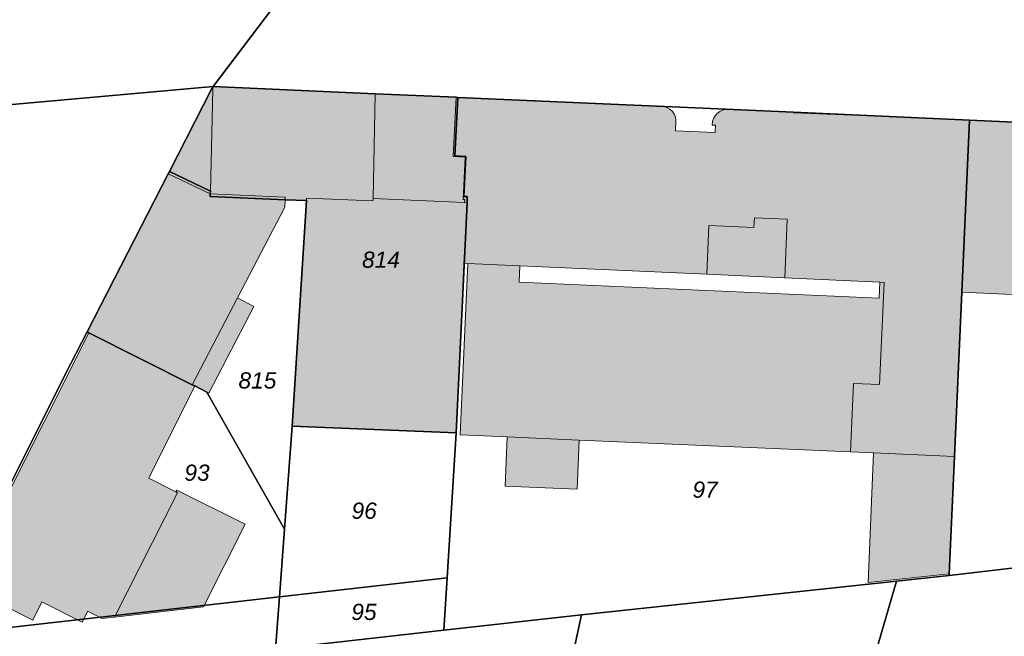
# Model space of a CAD drawing. Header units: metres. Extents: x 32338650 to 32340431, y 5701793 to 5703325.
# Tile 6 of 256: x 32338971 to 32339046, y 5702331 to 5702379. Entities that reach past the tile are written whole.
import ezdxf

# ---------------------------------------------------------------- set-up
doc = ezdxf.new("R2010")
doc.units = ezdxf.units.M
doc.header["$LTSCALE"] = 0.1
for name, color, linetype, lineweight, true_color in [('LPB-BE-Flurstück_Grenze', 7, 'Continuous', 70, 0x004c99), ('LPB-BE-Flurstück_Nummer', 7, 'Continuous', 70, 0x004c99), ('LPB-BE-Gebäude', 7, 'Continuous', 70, 0x004c99), ('LPB-BE-Straße', 7, 'Continuous', 70, 0x004c99)]:
    doc.layers.add(name, color=color, linetype=linetype, lineweight=lineweight, true_color=true_color)
doc.styles.add('Arial (italic)', font='ariali.ttf')

msp = doc.modelspace()

# ---------------------------------------------------------------- hatches: boundary and pattern name
at = {"layer": 'LPB-BE-Gebäude', "linetype": 'Continuous', "lineweight": 0, "true_color": 0xc7c8ca}
for points in [[(32339004.844, 5702368.248), (32339003.935, 5702368.296), (32339004.162, 5702372.87), (32338997.919, 5702373.147), (32338985.413, 5702373.701), (32338985.403, 5702373.471), (32338985.304, 5702373.495), (32338982.053, 5702367.153), (32338981.965, 5702366.976), (32338985.204, 5702365.422), (32338990.977, 5702365.155), (32338990.97, 5702364.965), (32338992.608, 5702364.898), (32338992.616, 5702365.098), (32338997.741, 5702364.877), (32338997.749, 5702365.067), (32339004.81, 5702364.747), (32339004.82, 5702364.977), (32339004.69, 5702364.992)], [(32339004.844, 5702368.248), (32339003.935, 5702368.296), (32339004.162, 5702372.87), (32338997.919, 5702373.147), (32338985.413, 5702373.701), (32338985.403, 5702373.471), (32338985.304, 5702373.495), (32338982.053, 5702367.153), (32338981.965, 5702366.976), (32338985.204, 5702365.422), (32338990.977, 5702365.155), (32338990.97, 5702364.965), (32338992.608, 5702364.898), (32338992.616, 5702365.098), (32338997.741, 5702364.877), (32338997.749, 5702365.067), (32339004.81, 5702364.747), (32339004.82, 5702364.977), (32339004.69, 5702364.992)], [(32338981.965, 5702366.976), (32338985.204, 5702365.422), (32338985.213, 5702365.632), (32338985.403, 5702373.471), (32338985.304, 5702373.495), (32338982.053, 5702367.153), (32338981.965, 5702366.976)], [(32338981.965, 5702366.976), (32338985.204, 5702365.422), (32338985.213, 5702365.632), (32338985.403, 5702373.471), (32338985.304, 5702373.495), (32338982.053, 5702367.153), (32338981.965, 5702366.976)], [(32339004.844, 5702368.248), (32339003.935, 5702368.296), (32339004.162, 5702372.87), (32338997.919, 5702373.147), (32338997.749, 5702365.067), (32339004.81, 5702364.747), (32339004.82, 5702364.977), (32339004.69, 5702364.992), (32339004.844, 5702368.248)], [(32339004.844, 5702368.248), (32339003.935, 5702368.296), (32339004.162, 5702372.87), (32338997.919, 5702373.147), (32338997.749, 5702365.067), (32339004.81, 5702364.747), (32339004.82, 5702364.977), (32339004.69, 5702364.992), (32339004.844, 5702368.248)], [(32339034.556, 5702345.52), (32339036.333, 5702345.437), (32339042.577, 5702345.171), (32339043.135, 5702357.838), (32339043.728, 5702371.105), (32339043.199, 5702371.127), (32339043.199, 5702371.147), (32339030.162, 5702371.682), (32339030.163, 5702371.712), (32339024.939, 5702371.947), (32339024.702, 5702371.88), (32339024.482, 5702371.771), (32339024.286, 5702371.623), (32339024.125, 5702371.445), (32339023.999, 5702371.241), (32339023.911, 5702371.018), (32339023.898, 5702370.718), (32339024.158, 5702370.708), (32339024.136, 5702370.158), (32339021.069, 5702370.294), (32339021.101, 5702371.084), (32339021.065, 5702371.329), (32339020.976, 5702371.559), (32339020.839, 5702371.765), (32339020.644, 5702371.949), (32339020.411, 5702372.081), (32339020.153, 5702372.154), (32339019.885, 5702372.164), (32339004.292, 5702372.865), (32339004.162, 5702372.87), (32339003.935, 5702368.296), (32339004.844, 5702368.248), (32339004.69, 5702364.992), (32339004.82, 5702364.977), (32339004.81, 5702364.747), (32339005, 5702364.739), (32339004.758, 5702360.035), (32339005.068, 5702360.043), (32339009.064, 5702359.858), (32339023.478, 5702359.216), (32339029.491, 5702358.939), (32339036.832, 5702358.608), (32339037.152, 5702358.595), (32339036.799, 5702350.703), (32339034.791, 5702350.795)], [(32339034.556, 5702345.52), (32339036.333, 5702345.437), (32339042.577, 5702345.171), (32339043.135, 5702357.838), (32339043.728, 5702371.105), (32339043.199, 5702371.127), (32339043.199, 5702371.147), (32339030.162, 5702371.682), (32339030.163, 5702371.712), (32339024.939, 5702371.947), (32339024.702, 5702371.88), (32339024.482, 5702371.771), (32339024.286, 5702371.623), (32339024.125, 5702371.445), (32339023.999, 5702371.241), (32339023.911, 5702371.018), (32339023.898, 5702370.718), (32339024.158, 5702370.708), (32339024.136, 5702370.158), (32339021.069, 5702370.294), (32339021.101, 5702371.084), (32339021.065, 5702371.329), (32339020.976, 5702371.559), (32339020.839, 5702371.765), (32339020.644, 5702371.949), (32339020.411, 5702372.081), (32339020.153, 5702372.154), (32339019.885, 5702372.164), (32339004.292, 5702372.865), (32339004.162, 5702372.87), (32339003.935, 5702368.296), (32339004.844, 5702368.248), (32339004.69, 5702364.992), (32339004.82, 5702364.977), (32339004.81, 5702364.747), (32339005, 5702364.739), (32339004.758, 5702360.035), (32339005.068, 5702360.043), (32339009.064, 5702359.858), (32339023.478, 5702359.216), (32339029.491, 5702358.939), (32339036.832, 5702358.608), (32339037.152, 5702358.595), (32339036.799, 5702350.703), (32339034.791, 5702350.795)], [(32339034.556, 5702345.52), (32339036.333, 5702345.437), (32339042.577, 5702345.171), (32339043.135, 5702357.838), (32339043.728, 5702371.105), (32339043.199, 5702371.127), (32339043.199, 5702371.147), (32339030.162, 5702371.682), (32339030.163, 5702371.712), (32339024.939, 5702371.947), (32339024.702, 5702371.88), (32339024.482, 5702371.771), (32339024.286, 5702371.623), (32339024.125, 5702371.445), (32339023.999, 5702371.241), (32339023.911, 5702371.018), (32339023.898, 5702370.718), (32339024.158, 5702370.708), (32339024.136, 5702370.158), (32339021.069, 5702370.294), (32339021.101, 5702371.084), (32339021.065, 5702371.329), (32339020.976, 5702371.559), (32339020.839, 5702371.765), (32339020.644, 5702371.949), (32339020.411, 5702372.081), (32339020.153, 5702372.154), (32339019.885, 5702372.164), (32339004.292, 5702372.865), (32339004.162, 5702372.87), (32339003.935, 5702368.296), (32339004.844, 5702368.248), (32339004.69, 5702364.992), (32339004.82, 5702364.977), (32339004.81, 5702364.747), (32339005, 5702364.739), (32339004.758, 5702360.035), (32339005.068, 5702360.043), (32339009.064, 5702359.858), (32339023.478, 5702359.216), (32339029.491, 5702358.939), (32339036.832, 5702358.608), (32339037.152, 5702358.595), (32339036.799, 5702350.703), (32339034.791, 5702350.795)], [(32339034.556, 5702345.52), (32339036.333, 5702345.437), (32339042.577, 5702345.171), (32339043.135, 5702357.838), (32339043.728, 5702371.105), (32339043.199, 5702371.127), (32339043.199, 5702371.147), (32339030.162, 5702371.682), (32339030.163, 5702371.712), (32339024.939, 5702371.947), (32339024.702, 5702371.88), (32339024.482, 5702371.771), (32339024.286, 5702371.623), (32339024.125, 5702371.445), (32339023.999, 5702371.241), (32339023.911, 5702371.018), (32339023.898, 5702370.718), (32339024.158, 5702370.708), (32339024.136, 5702370.158), (32339021.069, 5702370.294), (32339021.101, 5702371.084), (32339021.065, 5702371.329), (32339020.976, 5702371.559), (32339020.839, 5702371.765), (32339020.644, 5702371.949), (32339020.411, 5702372.081), (32339020.153, 5702372.154), (32339019.885, 5702372.164), (32339004.292, 5702372.865), (32339004.162, 5702372.87), (32339003.935, 5702368.296), (32339004.844, 5702368.248), (32339004.69, 5702364.992), (32339004.82, 5702364.977), (32339004.81, 5702364.747), (32339005, 5702364.739), (32339004.758, 5702360.035), (32339005.068, 5702360.043), (32339009.064, 5702359.858), (32339023.478, 5702359.216), (32339029.491, 5702358.939), (32339036.832, 5702358.608), (32339037.152, 5702358.595), (32339036.799, 5702350.703), (32339034.791, 5702350.795)], [(32339034.556, 5702345.52), (32339036.333, 5702345.437), (32339042.577, 5702345.171), (32339043.135, 5702357.838), (32339043.728, 5702371.105), (32339043.199, 5702371.127), (32339043.199, 5702371.147), (32339030.162, 5702371.682), (32339030.163, 5702371.712), (32339024.939, 5702371.947), (32339024.702, 5702371.88), (32339024.482, 5702371.771), (32339024.286, 5702371.623), (32339024.125, 5702371.445), (32339023.999, 5702371.241), (32339023.911, 5702371.018), (32339023.898, 5702370.718), (32339024.158, 5702370.708), (32339024.136, 5702370.158), (32339021.069, 5702370.294), (32339021.101, 5702371.084), (32339021.065, 5702371.329), (32339020.976, 5702371.559), (32339020.839, 5702371.765), (32339020.644, 5702371.949), (32339020.411, 5702372.081), (32339020.153, 5702372.154), (32339019.885, 5702372.164), (32339004.292, 5702372.865), (32339004.162, 5702372.87), (32339003.935, 5702368.296), (32339004.844, 5702368.248), (32339004.69, 5702364.992), (32339004.82, 5702364.977), (32339004.81, 5702364.747), (32339005, 5702364.739), (32339004.758, 5702360.035), (32339005.068, 5702360.043), (32339009.064, 5702359.858), (32339023.478, 5702359.216), (32339029.491, 5702358.939), (32339036.832, 5702358.608), (32339037.152, 5702358.595), (32339036.799, 5702350.703), (32339034.791, 5702350.795)], [(32339034.556, 5702345.52), (32339036.333, 5702345.437), (32339042.577, 5702345.171), (32339043.135, 5702357.838), (32339043.728, 5702371.105), (32339043.199, 5702371.127), (32339043.199, 5702371.147), (32339030.162, 5702371.682), (32339030.163, 5702371.712), (32339024.939, 5702371.947), (32339024.702, 5702371.88), (32339024.482, 5702371.771), (32339024.286, 5702371.623), (32339024.125, 5702371.445), (32339023.999, 5702371.241), (32339023.911, 5702371.018), (32339023.898, 5702370.718), (32339024.158, 5702370.708), (32339024.136, 5702370.158), (32339021.069, 5702370.294), (32339021.101, 5702371.084), (32339021.065, 5702371.329), (32339020.976, 5702371.559), (32339020.839, 5702371.765), (32339020.644, 5702371.949), (32339020.411, 5702372.081), (32339020.153, 5702372.154), (32339019.885, 5702372.164), (32339004.292, 5702372.865), (32339004.162, 5702372.87), (32339003.935, 5702368.296), (32339004.844, 5702368.248), (32339004.69, 5702364.992), (32339004.82, 5702364.977), (32339004.81, 5702364.747), (32339005, 5702364.739), (32339004.758, 5702360.035), (32339005.068, 5702360.043), (32339009.064, 5702359.858), (32339023.478, 5702359.216), (32339029.491, 5702358.939), (32339036.832, 5702358.608), (32339037.152, 5702358.595), (32339036.799, 5702350.703), (32339034.791, 5702350.795), (32339034.556, 5702345.52)], [(32339034.556, 5702345.52), (32339036.333, 5702345.437), (32339042.577, 5702345.171), (32339043.135, 5702357.838), (32339043.728, 5702371.105), (32339043.199, 5702371.127), (32339043.199, 5702371.147), (32339030.162, 5702371.682), (32339030.163, 5702371.712), (32339024.939, 5702371.947), (32339024.702, 5702371.88), (32339024.482, 5702371.771), (32339024.286, 5702371.623), (32339024.125, 5702371.445), (32339023.999, 5702371.241), (32339023.911, 5702371.018), (32339023.898, 5702370.718), (32339024.158, 5702370.708), (32339024.136, 5702370.158), (32339021.069, 5702370.294), (32339021.101, 5702371.084), (32339021.065, 5702371.329), (32339020.976, 5702371.559), (32339020.839, 5702371.765), (32339020.644, 5702371.949), (32339020.411, 5702372.081), (32339020.153, 5702372.154), (32339019.885, 5702372.164), (32339004.292, 5702372.865), (32339004.162, 5702372.87), (32339003.935, 5702368.296), (32339004.844, 5702368.248), (32339004.69, 5702364.992), (32339004.82, 5702364.977), (32339004.81, 5702364.747), (32339005, 5702364.739), (32339004.758, 5702360.035), (32339005.068, 5702360.043), (32339009.064, 5702359.858), (32339023.478, 5702359.216), (32339029.491, 5702358.939), (32339036.832, 5702358.608), (32339037.152, 5702358.595), (32339036.799, 5702350.703), (32339034.791, 5702350.795)], [(32339034.556, 5702345.52), (32339036.333, 5702345.437), (32339042.577, 5702345.171), (32339043.135, 5702357.838), (32339043.728, 5702371.105), (32339043.199, 5702371.127), (32339043.199, 5702371.147), (32339030.162, 5702371.682), (32339030.163, 5702371.712), (32339024.939, 5702371.947), (32339024.702, 5702371.88), (32339024.482, 5702371.771), (32339024.286, 5702371.623), (32339024.125, 5702371.445), (32339023.999, 5702371.241), (32339023.911, 5702371.018), (32339023.898, 5702370.718), (32339024.158, 5702370.708), (32339024.136, 5702370.158), (32339021.069, 5702370.294), (32339021.101, 5702371.084), (32339021.065, 5702371.329), (32339020.976, 5702371.559), (32339020.839, 5702371.765), (32339020.644, 5702371.949), (32339020.411, 5702372.081), (32339020.153, 5702372.154), (32339019.885, 5702372.164), (32339004.292, 5702372.865), (32339004.162, 5702372.87), (32339003.935, 5702368.296), (32339004.844, 5702368.248), (32339004.69, 5702364.992), (32339004.82, 5702364.977), (32339004.81, 5702364.747), (32339005, 5702364.739), (32339004.758, 5702360.035), (32339005.068, 5702360.043), (32339009.064, 5702359.858), (32339023.478, 5702359.216), (32339029.491, 5702358.939), (32339036.832, 5702358.608), (32339037.152, 5702358.595), (32339036.799, 5702350.703), (32339034.791, 5702350.795)], [(32339034.556, 5702345.52), (32339036.333, 5702345.437), (32339042.577, 5702345.171), (32339043.135, 5702357.838), (32339043.728, 5702371.105), (32339043.199, 5702371.127), (32339043.199, 5702371.147), (32339030.162, 5702371.682), (32339030.163, 5702371.712), (32339024.939, 5702371.947), (32339024.702, 5702371.88), (32339024.482, 5702371.771), (32339024.286, 5702371.623), (32339024.125, 5702371.445), (32339023.999, 5702371.241), (32339023.911, 5702371.018), (32339023.898, 5702370.718), (32339024.158, 5702370.708), (32339024.136, 5702370.158), (32339021.069, 5702370.294), (32339021.101, 5702371.084), (32339021.065, 5702371.329), (32339020.976, 5702371.559), (32339020.839, 5702371.765), (32339020.644, 5702371.949), (32339020.411, 5702372.081), (32339020.153, 5702372.154), (32339019.885, 5702372.164), (32339004.292, 5702372.865), (32339004.162, 5702372.87), (32339003.935, 5702368.296), (32339004.844, 5702368.248), (32339004.69, 5702364.992), (32339004.82, 5702364.977), (32339004.81, 5702364.747), (32339005, 5702364.739), (32339004.758, 5702360.035), (32339005.068, 5702360.043), (32339009.064, 5702359.858), (32339023.478, 5702359.216), (32339029.491, 5702358.939), (32339036.832, 5702358.608), (32339037.152, 5702358.595), (32339036.799, 5702350.703), (32339034.791, 5702350.795)], [(32339034.556, 5702345.52), (32339036.333, 5702345.437), (32339042.577, 5702345.171), (32339043.135, 5702357.838), (32339043.728, 5702371.105), (32339043.199, 5702371.127), (32339043.199, 5702371.147), (32339030.162, 5702371.682), (32339030.163, 5702371.712), (32339024.939, 5702371.947), (32339024.702, 5702371.88), (32339024.482, 5702371.771), (32339024.286, 5702371.623), (32339024.125, 5702371.445), (32339023.999, 5702371.241), (32339023.911, 5702371.018), (32339023.898, 5702370.718), (32339024.158, 5702370.708), (32339024.136, 5702370.158), (32339021.069, 5702370.294), (32339021.101, 5702371.084), (32339021.065, 5702371.329), (32339020.976, 5702371.559), (32339020.839, 5702371.765), (32339020.644, 5702371.949), (32339020.411, 5702372.081), (32339020.153, 5702372.154), (32339019.885, 5702372.164), (32339004.292, 5702372.865), (32339004.162, 5702372.87), (32339003.935, 5702368.296), (32339004.844, 5702368.248), (32339004.69, 5702364.992), (32339004.82, 5702364.977), (32339004.81, 5702364.747), (32339005, 5702364.739), (32339004.758, 5702360.035), (32339005.068, 5702360.043), (32339009.064, 5702359.858), (32339023.478, 5702359.216), (32339029.491, 5702358.939), (32339036.832, 5702358.608), (32339037.152, 5702358.595), (32339036.799, 5702350.703), (32339034.791, 5702350.795)], [(32339034.556, 5702345.52), (32339036.333, 5702345.437), (32339042.577, 5702345.171), (32339043.135, 5702357.838), (32339043.728, 5702371.105), (32339043.199, 5702371.127), (32339043.199, 5702371.147), (32339030.162, 5702371.682), (32339030.163, 5702371.712), (32339024.939, 5702371.947), (32339024.702, 5702371.88), (32339024.482, 5702371.771), (32339024.286, 5702371.623), (32339024.125, 5702371.445), (32339023.999, 5702371.241), (32339023.911, 5702371.018), (32339023.898, 5702370.718), (32339024.158, 5702370.708), (32339024.136, 5702370.158), (32339021.069, 5702370.294), (32339021.101, 5702371.084), (32339021.065, 5702371.329), (32339020.976, 5702371.559), (32339020.839, 5702371.765), (32339020.644, 5702371.949), (32339020.411, 5702372.081), (32339020.153, 5702372.154), (32339019.885, 5702372.164), (32339004.292, 5702372.865), (32339004.162, 5702372.87), (32339003.935, 5702368.296), (32339004.844, 5702368.248), (32339004.69, 5702364.992), (32339004.82, 5702364.977), (32339004.81, 5702364.747), (32339005, 5702364.739), (32339004.758, 5702360.035), (32339005.068, 5702360.043), (32339009.064, 5702359.858), (32339023.478, 5702359.216), (32339029.491, 5702358.939), (32339036.832, 5702358.608), (32339037.152, 5702358.595), (32339036.799, 5702350.703), (32339034.791, 5702350.795)], [(32339034.556, 5702345.52), (32339036.333, 5702345.437), (32339042.577, 5702345.171), (32339043.135, 5702357.838), (32339043.728, 5702371.105), (32339043.199, 5702371.127), (32339043.199, 5702371.147), (32339030.162, 5702371.682), (32339030.163, 5702371.712), (32339024.939, 5702371.947), (32339024.702, 5702371.88), (32339024.482, 5702371.771), (32339024.286, 5702371.623), (32339024.125, 5702371.445), (32339023.999, 5702371.241), (32339023.911, 5702371.018), (32339023.898, 5702370.718), (32339024.158, 5702370.708), (32339024.136, 5702370.158), (32339021.069, 5702370.294), (32339021.101, 5702371.084), (32339021.065, 5702371.329), (32339020.976, 5702371.559), (32339020.839, 5702371.765), (32339020.644, 5702371.949), (32339020.411, 5702372.081), (32339020.153, 5702372.154), (32339019.885, 5702372.164), (32339004.292, 5702372.865), (32339004.162, 5702372.87), (32339003.935, 5702368.296), (32339004.844, 5702368.248), (32339004.69, 5702364.992), (32339004.82, 5702364.977), (32339004.81, 5702364.747), (32339005, 5702364.739), (32339004.758, 5702360.035), (32339005.068, 5702360.043), (32339009.064, 5702359.858), (32339023.478, 5702359.216), (32339029.491, 5702358.939), (32339036.832, 5702358.608), (32339037.152, 5702358.595), (32339036.799, 5702350.703), (32339034.791, 5702350.795), (32339034.556, 5702345.52)], [(32338984.939, 5702350.131), (32338985.086, 5702350.054), (32338988.561, 5702356.737), (32338987.297, 5702357.39), (32338990.947, 5702364.406), (32338990.97, 5702364.965), (32338990.977, 5702365.155), (32338985.204, 5702365.422), (32338981.965, 5702366.976), (32338975.702, 5702354.774), (32338975.849, 5702354.697), (32338983.811, 5702350.697), (32338984.017, 5702350.599), (32338984.939, 5702350.131)], [(32338984.939, 5702350.131), (32338985.086, 5702350.054), (32338988.561, 5702356.737), (32338987.297, 5702357.39), (32338990.947, 5702364.406), (32338990.97, 5702364.965), (32338990.977, 5702365.155), (32338985.204, 5702365.422), (32338981.965, 5702366.976), (32338975.702, 5702354.774), (32338975.849, 5702354.697), (32338983.811, 5702350.697), (32338984.017, 5702350.599), (32338984.939, 5702350.131)], [(32338991.516, 5702347.508), (32339004.154, 5702346.979), (32339004.758, 5702360.035), (32339005, 5702364.739), (32339004.81, 5702364.747), (32338997.749, 5702365.067), (32338997.741, 5702364.877), (32338992.616, 5702365.098), (32338992.608, 5702364.898)], [(32338991.516, 5702347.508), (32339004.154, 5702346.979), (32339004.758, 5702360.035), (32339005, 5702364.739), (32339004.81, 5702364.747), (32338997.749, 5702365.067), (32338997.741, 5702364.877), (32338992.616, 5702365.098), (32338992.608, 5702364.898)], [(32339029.491, 5702358.939), (32339029.686, 5702363.465), (32339027.149, 5702363.579), (32339027.118, 5702362.82), (32339023.641, 5702362.973), (32339023.478, 5702359.216), (32339029.491, 5702358.939)], [(32339029.491, 5702358.939), (32339029.686, 5702363.465), (32339027.149, 5702363.579), (32339027.118, 5702362.82), (32339023.641, 5702362.973), (32339023.478, 5702359.216), (32339029.491, 5702358.939)], [(32339009.012, 5702358.599), (32339009.064, 5702359.858), (32339005.068, 5702360.043), (32339004.468, 5702346.826), (32339008.104, 5702346.667), (32339007.939, 5702342.881), (32339013.483, 5702342.643), (32339013.648, 5702346.429), (32339034.556, 5702345.52), (32339034.791, 5702350.795), (32339036.799, 5702350.703), (32339037.152, 5702358.595), (32339036.832, 5702358.608), (32339036.781, 5702357.369)], [(32339009.012, 5702358.599), (32339009.064, 5702359.858), (32339005.068, 5702360.043), (32339004.468, 5702346.826), (32339008.104, 5702346.667), (32339007.939, 5702342.881), (32339013.483, 5702342.643), (32339013.648, 5702346.429), (32339034.556, 5702345.52), (32339034.791, 5702350.795), (32339036.799, 5702350.703), (32339037.152, 5702358.595), (32339036.832, 5702358.608), (32339036.781, 5702357.369)], [(32338987.297, 5702357.39), (32338983.811, 5702350.697), (32338984.017, 5702350.599), (32338984.939, 5702350.131), (32338985.086, 5702350.054), (32338988.561, 5702356.737), (32338987.297, 5702357.39)], [(32338987.297, 5702357.39), (32338983.811, 5702350.697), (32338984.017, 5702350.599), (32338984.939, 5702350.131), (32338985.086, 5702350.054), (32338988.561, 5702356.737), (32338987.297, 5702357.39)], [(32338966.529, 5702331.611), (32338966.882, 5702331.57), (32338967.235, 5702331.606), (32338967.573, 5702331.716), (32338967.879, 5702331.895), (32338968.14, 5702332.136), (32338968.344, 5702332.427), (32338969.03, 5702333.8), (32338971.511, 5702332.547), (32338972.208, 5702333.94), (32338975.327, 5702332.39), (32338975.771, 5702333.223), (32338976.84, 5702332.669), (32338977.814, 5702332.769), (32338982.68, 5702342.367), (32338982.553, 5702342.442), (32338980.455, 5702343.499), (32338984.017, 5702350.599), (32338983.811, 5702350.697), (32338975.849, 5702354.697), (32338965.372, 5702333.91), (32338965.251, 5702333.508), (32338965.234, 5702333.089), (32338965.323, 5702332.679), (32338965.511, 5702332.305), (32338965.788, 5702331.989), (32338966.134, 5702331.753), (32338966.529, 5702331.611)], [(32338966.529, 5702331.611), (32338966.882, 5702331.57), (32338967.235, 5702331.606), (32338967.573, 5702331.716), (32338967.879, 5702331.895), (32338968.14, 5702332.136), (32338968.344, 5702332.427), (32338969.03, 5702333.8), (32338971.511, 5702332.547), (32338972.208, 5702333.94), (32338975.327, 5702332.39), (32338975.771, 5702333.223), (32338976.84, 5702332.669), (32338977.814, 5702332.769), (32338982.68, 5702342.367), (32338982.553, 5702342.442), (32338980.455, 5702343.499), (32338984.017, 5702350.599), (32338983.811, 5702350.697), (32338975.849, 5702354.697), (32338965.372, 5702333.91), (32338965.251, 5702333.508), (32338965.234, 5702333.089), (32338965.323, 5702332.679), (32338965.511, 5702332.305), (32338965.788, 5702331.989), (32338966.134, 5702331.753), (32338966.529, 5702331.611)], [(32338966.529, 5702331.611), (32338966.882, 5702331.57), (32338967.235, 5702331.606), (32338967.573, 5702331.716), (32338967.879, 5702331.895), (32338968.14, 5702332.136), (32338968.344, 5702332.427), (32338969.03, 5702333.8), (32338971.511, 5702332.547), (32338972.208, 5702333.94), (32338975.327, 5702332.39), (32338975.771, 5702333.223), (32338976.84, 5702332.669), (32338977.814, 5702332.769), (32338982.68, 5702342.367), (32338982.553, 5702342.442), (32338980.455, 5702343.499), (32338984.017, 5702350.599), (32338983.811, 5702350.697), (32338975.849, 5702354.697), (32338965.372, 5702333.91), (32338965.251, 5702333.508), (32338965.234, 5702333.089), (32338965.323, 5702332.679), (32338965.511, 5702332.305), (32338965.788, 5702331.989), (32338966.134, 5702331.753), (32338966.529, 5702331.611)], [(32338966.529, 5702331.611), (32338966.882, 5702331.57), (32338967.235, 5702331.606), (32338967.573, 5702331.716), (32338967.879, 5702331.895), (32338968.14, 5702332.136), (32338968.344, 5702332.427), (32338969.03, 5702333.8), (32338971.511, 5702332.547), (32338972.208, 5702333.94), (32338975.327, 5702332.39), (32338975.771, 5702333.223), (32338976.84, 5702332.669), (32338977.814, 5702332.769), (32338982.68, 5702342.367), (32338982.553, 5702342.442), (32338980.455, 5702343.499), (32338984.017, 5702350.599), (32338983.811, 5702350.697), (32338975.849, 5702354.697), (32338965.372, 5702333.91), (32338965.251, 5702333.508), (32338965.234, 5702333.089), (32338965.323, 5702332.679), (32338965.511, 5702332.305), (32338965.788, 5702331.989), (32338966.134, 5702331.753), (32338966.529, 5702331.611)], [(32339007.939, 5702342.881), (32339013.483, 5702342.643), (32339013.648, 5702346.429), (32339008.104, 5702346.667), (32339007.939, 5702342.881)], [(32339007.939, 5702342.881), (32339013.483, 5702342.643), (32339013.648, 5702346.429), (32339008.104, 5702346.667), (32339007.939, 5702342.881)], [(32338982.553, 5702342.442), (32338982.68, 5702342.367), (32338977.814, 5702332.769), (32338984.671, 5702333.558), (32338987.884, 5702339.931), (32338982.618, 5702342.57), (32338982.553, 5702342.442)], [(32338982.553, 5702342.442), (32338982.68, 5702342.367), (32338977.814, 5702332.769), (32338984.671, 5702333.558), (32338987.884, 5702339.931), (32338982.618, 5702342.57), (32338982.553, 5702342.442)]]:
    msp.add_hatch(color=9, dxfattribs=at).paths.add_polyline_path(points)

# ---------------------------------------------------------------- linework, layer by layer
at = {"layer": 'LPB-BE-Flurstück_Grenze', "color": 253, "linetype": 'Continuous', "lineweight": 25, "true_color": 0xadadad, "transparency": 33554687, "flags": 128}
for points in [[(32338866.182, 5702379.006), (32338881.617, 5702378.321), (32338895.411, 5702372.677), (32338917.9, 5702371.68), (32338917.891, 5702371.441), (32338917.843, 5702369.551), (32338945.488, 5702368.435), (32338954.777, 5702371.406), (32338959.268, 5702371.362), (32338985.413, 5702373.701), (32338995.758, 5702387.357)], [(32338866.182, 5702379.006), (32338881.617, 5702378.321), (32338895.411, 5702372.677), (32338917.9, 5702371.68), (32338917.891, 5702371.441), (32338917.843, 5702369.551), (32338945.488, 5702368.435), (32338954.777, 5702371.406), (32338959.268, 5702371.362), (32338985.413, 5702373.701), (32338995.758, 5702387.357)], [(32339066.932, 5702384.013), (32338995.758, 5702387.357), (32338985.413, 5702373.701), (32338997.919, 5702373.147), (32339004.162, 5702372.87), (32339004.292, 5702372.865), (32339024.939, 5702371.947), (32339030.163, 5702371.712), (32339043.199, 5702371.127), (32339043.728, 5702371.105), (32339056.414, 5702370.544)], [(32339066.932, 5702384.013), (32338995.758, 5702387.357), (32338985.413, 5702373.701), (32338997.919, 5702373.147), (32339004.162, 5702372.87), (32339004.292, 5702372.865), (32339024.939, 5702371.947), (32339030.163, 5702371.712), (32339043.199, 5702371.127), (32339043.728, 5702371.105), (32339056.414, 5702370.544)], [(32338958.438, 5702320.233), (32338958.559, 5702320.489), (32338960.57, 5702324.63), (32338961.76, 5702327.073), (32338963.885, 5702331.309), (32338974.451, 5702352.333), (32338975.702, 5702354.774), (32338981.965, 5702366.976), (32338982.053, 5702367.153), (32338985.304, 5702373.495), (32338985.413, 5702373.701), (32338959.268, 5702371.362), (32338961.77, 5702367.446), (32338950.944, 5702345.962), (32338949.212, 5702341.78), (32338947.769, 5702336.335), (32338946.939, 5702328.282), (32338946.001, 5702326.379), (32338935.835, 5702305.765), (32338933.468, 5702300.958), (32338925.55, 5702284.895)], [(32338958.438, 5702320.233), (32338958.559, 5702320.489), (32338960.57, 5702324.63), (32338961.76, 5702327.073), (32338963.885, 5702331.309), (32338974.451, 5702352.333), (32338975.702, 5702354.774), (32338981.965, 5702366.976), (32338982.053, 5702367.153), (32338985.304, 5702373.495), (32338985.413, 5702373.701), (32338959.268, 5702371.362), (32338961.77, 5702367.446), (32338950.944, 5702345.962), (32338949.212, 5702341.78), (32338947.769, 5702336.335), (32338946.939, 5702328.282), (32338946.001, 5702326.379), (32338935.835, 5702305.765), (32338933.468, 5702300.958), (32338925.55, 5702284.895)], [(32338991.516, 5702347.508), (32339004.154, 5702346.979), (32339005, 5702364.739), (32339005.02, 5702365.209), (32339004.76, 5702365.219), (32339004.906, 5702368.306), (32339004.067, 5702368.35), (32339004.292, 5702372.865), (32339004.162, 5702372.87), (32338997.919, 5702373.147), (32338985.413, 5702373.701), (32338985.304, 5702373.495), (32338982.053, 5702367.153), (32338985.213, 5702365.632), (32338985.204, 5702365.422), (32338985.205, 5702365.212), (32338990.97, 5702364.965), (32338992.608, 5702364.898), (32338991.516, 5702347.508)], [(32338991.516, 5702347.508), (32339004.154, 5702346.979), (32339005, 5702364.739), (32339005.02, 5702365.209), (32339004.76, 5702365.219), (32339004.906, 5702368.306), (32339004.067, 5702368.35), (32339004.292, 5702372.865), (32339004.162, 5702372.87), (32338997.919, 5702373.147), (32338985.413, 5702373.701), (32338985.304, 5702373.495), (32338982.053, 5702367.153), (32338985.213, 5702365.632), (32338985.204, 5702365.422), (32338985.205, 5702365.212), (32338990.97, 5702364.965), (32338992.608, 5702364.898), (32338991.516, 5702347.508)], [(32339005.02, 5702365.209), (32339005, 5702364.739), (32339004.154, 5702346.979), (32339003.456, 5702335.789), (32339003.211, 5702331.755), (32339013.817, 5702332.951), (32339038.11, 5702335.546), (32339042.171, 5702335.98), (32339042.176, 5702336.11), (32339042.577, 5702345.171), (32339043.135, 5702357.838), (32339043.728, 5702371.105), (32339043.199, 5702371.127), (32339030.163, 5702371.712), (32339024.939, 5702371.947), (32339004.292, 5702372.865), (32339004.067, 5702368.35), (32339004.906, 5702368.306), (32339004.76, 5702365.219), (32339005.02, 5702365.209)], [(32339005.02, 5702365.209), (32339005, 5702364.739), (32339004.154, 5702346.979), (32339003.456, 5702335.789), (32339003.211, 5702331.755), (32339013.817, 5702332.951), (32339038.11, 5702335.546), (32339042.171, 5702335.98), (32339042.176, 5702336.11), (32339042.577, 5702345.171), (32339043.135, 5702357.838), (32339043.728, 5702371.105), (32339043.199, 5702371.127), (32339030.163, 5702371.712), (32339024.939, 5702371.947), (32339004.292, 5702372.865), (32339004.067, 5702368.35), (32339004.906, 5702368.306), (32339004.76, 5702365.219), (32339005.02, 5702365.209)], [(32339042.171, 5702335.98), (32339055.333, 5702337.521), (32339055.583, 5702343.886), (32339056.04, 5702355.787), (32339055.841, 5702355.795), (32339055.9, 5702357.254), (32339056.414, 5702370.544), (32339043.728, 5702371.105), (32339043.135, 5702357.838), (32339042.577, 5702345.171), (32339042.176, 5702336.11), (32339042.171, 5702335.98)], [(32339042.171, 5702335.98), (32339055.333, 5702337.521), (32339055.583, 5702343.886), (32339056.04, 5702355.787), (32339055.841, 5702355.795), (32339055.9, 5702357.254), (32339056.414, 5702370.544), (32339043.728, 5702371.105), (32339043.135, 5702357.838), (32339042.577, 5702345.171), (32339042.176, 5702336.11), (32339042.171, 5702335.98)], [(32338985.213, 5702365.632), (32338982.053, 5702367.153), (32338981.965, 5702366.976), (32338975.702, 5702354.774), (32338975.849, 5702354.697), (32338983.811, 5702350.697), (32338984.017, 5702350.599), (32338984.939, 5702350.131), (32338990.921, 5702339.556), (32338991.516, 5702347.508), (32338992.608, 5702364.898), (32338990.97, 5702364.965), (32338985.205, 5702365.212), (32338985.204, 5702365.422), (32338985.213, 5702365.632)], [(32338985.213, 5702365.632), (32338982.053, 5702367.153), (32338981.965, 5702366.976), (32338975.702, 5702354.774), (32338975.849, 5702354.697), (32338983.811, 5702350.697), (32338984.017, 5702350.599), (32338984.939, 5702350.131), (32338990.921, 5702339.556), (32338991.516, 5702347.508), (32338992.608, 5702364.898), (32338990.97, 5702364.965), (32338985.205, 5702365.212), (32338985.204, 5702365.422), (32338985.213, 5702365.632)], [(32338963.885, 5702331.309), (32338966.529, 5702331.611), (32338990.527, 5702334.338), (32338990.921, 5702339.556), (32338984.939, 5702350.131), (32338984.017, 5702350.599), (32338983.811, 5702350.697), (32338975.849, 5702354.697), (32338975.702, 5702354.774), (32338974.451, 5702352.333), (32338963.885, 5702331.309)], [(32338963.885, 5702331.309), (32338966.529, 5702331.611), (32338990.527, 5702334.338), (32338990.921, 5702339.556), (32338984.939, 5702350.131), (32338984.017, 5702350.599), (32338983.811, 5702350.697), (32338975.849, 5702354.697), (32338975.702, 5702354.774), (32338974.451, 5702352.333), (32338963.885, 5702331.309)], [(32338990.527, 5702334.338), (32339003.456, 5702335.789), (32339004.154, 5702346.979), (32338991.516, 5702347.508), (32338990.921, 5702339.556), (32338990.527, 5702334.338)], [(32338990.527, 5702334.338), (32339003.456, 5702335.789), (32339004.154, 5702346.979), (32338991.516, 5702347.508), (32338990.921, 5702339.556), (32338990.527, 5702334.338)], [(32339014.495, 5702254.319), (32339042.56, 5702250.815), (32339046.585, 5702265.792), (32339060.821, 5702261.544), (32339066.437, 5702283.611), (32339070.587, 5702299.934), (32339076.025, 5702323.27), (32339076.049, 5702323.37), (32339076.83, 5702327.06), (32339078.419, 5702334.581), (32339079.513, 5702340.051), (32339070.167, 5702339.074), (32339055.333, 5702337.521), (32339042.171, 5702335.98), (32339038.11, 5702335.546), (32339027.235, 5702298.172), (32339025.22, 5702291.219), (32339014.495, 5702254.319)], [(32339014.495, 5702254.319), (32339042.56, 5702250.815), (32339046.585, 5702265.792), (32339060.821, 5702261.544), (32339066.437, 5702283.611), (32339070.587, 5702299.934), (32339076.025, 5702323.27), (32339076.049, 5702323.37), (32339076.83, 5702327.06), (32339078.419, 5702334.581), (32339079.513, 5702340.051), (32339070.167, 5702339.074), (32339055.333, 5702337.521), (32339042.171, 5702335.98), (32339038.11, 5702335.546), (32339027.235, 5702298.172), (32339025.22, 5702291.219), (32339014.495, 5702254.319)], [(32338990.232, 5702330.287), (32338992.946, 5702330.596), (32339003.211, 5702331.755), (32339003.456, 5702335.789), (32338990.527, 5702334.338), (32338990.232, 5702330.287)], [(32338990.232, 5702330.287), (32338992.946, 5702330.596), (32339003.211, 5702331.755), (32339003.456, 5702335.789), (32338990.527, 5702334.338), (32338990.232, 5702330.287)], [(32339006.401, 5702298.667), (32339027.235, 5702298.172), (32339038.11, 5702335.546), (32339013.817, 5702332.951), (32339006.401, 5702298.667)], [(32339006.401, 5702298.667), (32339027.235, 5702298.172), (32339038.11, 5702335.546), (32339013.817, 5702332.951), (32339006.401, 5702298.667)], [(32338961.76, 5702327.073), (32338990.232, 5702330.287), (32338990.527, 5702334.338), (32338966.529, 5702331.611), (32338963.885, 5702331.309), (32338961.76, 5702327.073)], [(32338961.76, 5702327.073), (32338990.232, 5702330.287), (32338990.527, 5702334.338), (32338966.529, 5702331.611), (32338963.885, 5702331.309), (32338961.76, 5702327.073)], [(32338985.808, 5702301.875), (32338991.396, 5702300.274), (32338997.096, 5702299.189), (32339002.972, 5702298.748), (32339006.401, 5702298.667), (32339013.817, 5702332.951), (32339003.211, 5702331.755), (32338992.946, 5702330.596), (32338989.557, 5702316.964), (32338985.808, 5702301.875)], [(32338985.808, 5702301.875), (32338991.396, 5702300.274), (32338997.096, 5702299.189), (32339002.972, 5702298.748), (32339006.401, 5702298.667), (32339013.817, 5702332.951), (32339003.211, 5702331.755), (32338992.946, 5702330.596), (32338989.557, 5702316.964), (32338985.808, 5702301.875)]]:
    msp.add_lwpolyline(points, dxfattribs=at)
at = {"layer": 'LPB-BE-Gebäude', "color": 7, "linetype": 'Continuous', "lineweight": 9, "flags": 128}
for points in [[(32339004.844, 5702368.248), (32339003.935, 5702368.296), (32339004.162, 5702372.87), (32338997.919, 5702373.147), (32338985.413, 5702373.701), (32338985.403, 5702373.471), (32338985.304, 5702373.495), (32338982.053, 5702367.153), (32338981.965, 5702366.976), (32338985.204, 5702365.422), (32338990.977, 5702365.155), (32338990.97, 5702364.965), (32338992.608, 5702364.898), (32338992.616, 5702365.098), (32338997.741, 5702364.877), (32338997.749, 5702365.067), (32339004.81, 5702364.747), (32339004.82, 5702364.977), (32339004.69, 5702364.992), (32339004.844, 5702368.248)], [(32339004.844, 5702368.248), (32339003.935, 5702368.296), (32339004.162, 5702372.87), (32338997.919, 5702373.147), (32338985.413, 5702373.701), (32338985.403, 5702373.471), (32338985.304, 5702373.495), (32338982.053, 5702367.153), (32338981.965, 5702366.976), (32338985.204, 5702365.422), (32338990.977, 5702365.155), (32338990.97, 5702364.965), (32338992.608, 5702364.898), (32338992.616, 5702365.098), (32338997.741, 5702364.877), (32338997.749, 5702365.067), (32339004.81, 5702364.747), (32339004.82, 5702364.977), (32339004.69, 5702364.992), (32339004.844, 5702368.248)], [(32338981.965, 5702366.976), (32338985.204, 5702365.422), (32338985.213, 5702365.632), (32338985.403, 5702373.471), (32338985.304, 5702373.495), (32338982.053, 5702367.153), (32338981.965, 5702366.976)], [(32338981.965, 5702366.976), (32338985.204, 5702365.422), (32338985.213, 5702365.632), (32338985.403, 5702373.471), (32338985.304, 5702373.495), (32338982.053, 5702367.153), (32338981.965, 5702366.976)], [(32339004.844, 5702368.248), (32339003.935, 5702368.296), (32339004.162, 5702372.87), (32338997.919, 5702373.147), (32338997.749, 5702365.067), (32339004.81, 5702364.747), (32339004.82, 5702364.977), (32339004.69, 5702364.992), (32339004.844, 5702368.248)], [(32339004.844, 5702368.248), (32339003.935, 5702368.296), (32339004.162, 5702372.87), (32338997.919, 5702373.147), (32338997.749, 5702365.067), (32339004.81, 5702364.747), (32339004.82, 5702364.977), (32339004.69, 5702364.992), (32339004.844, 5702368.248)], [(32339034.556, 5702345.52), (32339036.333, 5702345.437), (32339042.577, 5702345.171), (32339043.135, 5702357.838), (32339043.728, 5702371.105), (32339043.199, 5702371.127), (32339043.199, 5702371.147), (32339030.162, 5702371.682), (32339030.163, 5702371.712), (32339024.939, 5702371.947), (32339024.702, 5702371.88), (32339024.482, 5702371.771), (32339024.286, 5702371.623), (32339024.125, 5702371.445), (32339023.999, 5702371.241), (32339023.911, 5702371.018), (32339023.898, 5702370.718), (32339024.158, 5702370.708), (32339024.136, 5702370.158), (32339021.069, 5702370.294), (32339021.101, 5702371.084), (32339021.065, 5702371.329), (32339020.976, 5702371.559), (32339020.839, 5702371.765), (32339020.644, 5702371.949), (32339020.411, 5702372.081), (32339020.153, 5702372.154), (32339019.885, 5702372.164), (32339004.292, 5702372.865), (32339004.162, 5702372.87), (32339003.935, 5702368.296), (32339004.844, 5702368.248), (32339004.69, 5702364.992), (32339004.82, 5702364.977), (32339004.81, 5702364.747), (32339005, 5702364.739), (32339004.758, 5702360.035), (32339005.068, 5702360.043), (32339009.064, 5702359.858), (32339023.478, 5702359.216), (32339029.491, 5702358.939), (32339036.832, 5702358.608), (32339037.152, 5702358.595), (32339036.799, 5702350.703), (32339034.791, 5702350.795), (32339034.556, 5702345.52)], [(32339034.556, 5702345.52), (32339036.333, 5702345.437), (32339042.577, 5702345.171), (32339043.135, 5702357.838), (32339043.728, 5702371.105), (32339043.199, 5702371.127), (32339043.199, 5702371.147), (32339030.162, 5702371.682), (32339030.163, 5702371.712), (32339024.939, 5702371.947), (32339024.702, 5702371.88), (32339024.482, 5702371.771), (32339024.286, 5702371.623), (32339024.125, 5702371.445), (32339023.999, 5702371.241), (32339023.911, 5702371.018), (32339023.898, 5702370.718), (32339024.158, 5702370.708), (32339024.136, 5702370.158), (32339021.069, 5702370.294), (32339021.101, 5702371.084), (32339021.065, 5702371.329), (32339020.976, 5702371.559), (32339020.839, 5702371.765), (32339020.644, 5702371.949), (32339020.411, 5702372.081), (32339020.153, 5702372.154), (32339019.885, 5702372.164), (32339004.292, 5702372.865), (32339004.162, 5702372.87), (32339003.935, 5702368.296), (32339004.844, 5702368.248), (32339004.69, 5702364.992), (32339004.82, 5702364.977), (32339004.81, 5702364.747), (32339005, 5702364.739), (32339004.758, 5702360.035), (32339005.068, 5702360.043), (32339009.064, 5702359.858), (32339023.478, 5702359.216), (32339029.491, 5702358.939), (32339036.832, 5702358.608), (32339037.152, 5702358.595), (32339036.799, 5702350.703), (32339034.791, 5702350.795), (32339034.556, 5702345.52)], [(32339034.556, 5702345.52), (32339036.333, 5702345.437), (32339042.577, 5702345.171), (32339043.135, 5702357.838), (32339043.728, 5702371.105), (32339043.199, 5702371.127), (32339043.199, 5702371.147), (32339030.162, 5702371.682), (32339030.163, 5702371.712), (32339024.939, 5702371.947), (32339024.702, 5702371.88), (32339024.482, 5702371.771), (32339024.286, 5702371.623), (32339024.125, 5702371.445), (32339023.999, 5702371.241), (32339023.911, 5702371.018), (32339023.898, 5702370.718), (32339024.158, 5702370.708), (32339024.136, 5702370.158), (32339021.069, 5702370.294), (32339021.101, 5702371.084), (32339021.065, 5702371.329), (32339020.976, 5702371.559), (32339020.839, 5702371.765), (32339020.644, 5702371.949), (32339020.411, 5702372.081), (32339020.153, 5702372.154), (32339019.885, 5702372.164), (32339004.292, 5702372.865), (32339004.162, 5702372.87), (32339003.935, 5702368.296), (32339004.844, 5702368.248), (32339004.69, 5702364.992), (32339004.82, 5702364.977), (32339004.81, 5702364.747), (32339005, 5702364.739), (32339004.758, 5702360.035), (32339005.068, 5702360.043), (32339009.064, 5702359.858), (32339023.478, 5702359.216), (32339029.491, 5702358.939), (32339036.832, 5702358.608), (32339037.152, 5702358.595), (32339036.799, 5702350.703), (32339034.791, 5702350.795), (32339034.556, 5702345.52)], [(32339034.556, 5702345.52), (32339036.333, 5702345.437), (32339042.577, 5702345.171), (32339043.135, 5702357.838), (32339043.728, 5702371.105), (32339043.199, 5702371.127), (32339043.199, 5702371.147), (32339030.162, 5702371.682), (32339030.163, 5702371.712), (32339024.939, 5702371.947), (32339024.702, 5702371.88), (32339024.482, 5702371.771), (32339024.286, 5702371.623), (32339024.125, 5702371.445), (32339023.999, 5702371.241), (32339023.911, 5702371.018), (32339023.898, 5702370.718), (32339024.158, 5702370.708), (32339024.136, 5702370.158), (32339021.069, 5702370.294), (32339021.101, 5702371.084), (32339021.065, 5702371.329), (32339020.976, 5702371.559), (32339020.839, 5702371.765), (32339020.644, 5702371.949), (32339020.411, 5702372.081), (32339020.153, 5702372.154), (32339019.885, 5702372.164), (32339004.292, 5702372.865), (32339004.162, 5702372.87), (32339003.935, 5702368.296), (32339004.844, 5702368.248), (32339004.69, 5702364.992), (32339004.82, 5702364.977), (32339004.81, 5702364.747), (32339005, 5702364.739), (32339004.758, 5702360.035), (32339005.068, 5702360.043), (32339009.064, 5702359.858), (32339023.478, 5702359.216), (32339029.491, 5702358.939), (32339036.832, 5702358.608), (32339037.152, 5702358.595), (32339036.799, 5702350.703), (32339034.791, 5702350.795), (32339034.556, 5702345.52)], [(32339034.556, 5702345.52), (32339036.333, 5702345.437), (32339042.577, 5702345.171), (32339043.135, 5702357.838), (32339043.728, 5702371.105), (32339043.199, 5702371.127), (32339043.199, 5702371.147), (32339030.162, 5702371.682), (32339030.163, 5702371.712), (32339024.939, 5702371.947), (32339024.702, 5702371.88), (32339024.482, 5702371.771), (32339024.286, 5702371.623), (32339024.125, 5702371.445), (32339023.999, 5702371.241), (32339023.911, 5702371.018), (32339023.898, 5702370.718), (32339024.158, 5702370.708), (32339024.136, 5702370.158), (32339021.069, 5702370.294), (32339021.101, 5702371.084), (32339021.065, 5702371.329), (32339020.976, 5702371.559), (32339020.839, 5702371.765), (32339020.644, 5702371.949), (32339020.411, 5702372.081), (32339020.153, 5702372.154), (32339019.885, 5702372.164), (32339004.292, 5702372.865), (32339004.162, 5702372.87), (32339003.935, 5702368.296), (32339004.844, 5702368.248), (32339004.69, 5702364.992), (32339004.82, 5702364.977), (32339004.81, 5702364.747), (32339005, 5702364.739), (32339004.758, 5702360.035), (32339005.068, 5702360.043), (32339009.064, 5702359.858), (32339023.478, 5702359.216), (32339029.491, 5702358.939), (32339036.832, 5702358.608), (32339037.152, 5702358.595), (32339036.799, 5702350.703), (32339034.791, 5702350.795), (32339034.556, 5702345.52)], [(32339034.556, 5702345.52), (32339036.333, 5702345.437), (32339042.577, 5702345.171), (32339043.135, 5702357.838), (32339043.728, 5702371.105), (32339043.199, 5702371.127), (32339043.199, 5702371.147), (32339030.162, 5702371.682), (32339030.163, 5702371.712), (32339024.939, 5702371.947), (32339024.702, 5702371.88), (32339024.482, 5702371.771), (32339024.286, 5702371.623), (32339024.125, 5702371.445), (32339023.999, 5702371.241), (32339023.911, 5702371.018), (32339023.898, 5702370.718), (32339024.158, 5702370.708), (32339024.136, 5702370.158), (32339021.069, 5702370.294), (32339021.101, 5702371.084), (32339021.065, 5702371.329), (32339020.976, 5702371.559), (32339020.839, 5702371.765), (32339020.644, 5702371.949), (32339020.411, 5702372.081), (32339020.153, 5702372.154), (32339019.885, 5702372.164), (32339004.292, 5702372.865), (32339004.162, 5702372.87), (32339003.935, 5702368.296), (32339004.844, 5702368.248), (32339004.69, 5702364.992), (32339004.82, 5702364.977), (32339004.81, 5702364.747), (32339005, 5702364.739), (32339004.758, 5702360.035), (32339005.068, 5702360.043), (32339009.064, 5702359.858), (32339023.478, 5702359.216), (32339029.491, 5702358.939), (32339036.832, 5702358.608), (32339037.152, 5702358.595), (32339036.799, 5702350.703), (32339034.791, 5702350.795), (32339034.556, 5702345.52)], [(32339034.556, 5702345.52), (32339036.333, 5702345.437), (32339042.577, 5702345.171), (32339043.135, 5702357.838), (32339043.728, 5702371.105), (32339043.199, 5702371.127), (32339043.199, 5702371.147), (32339030.162, 5702371.682), (32339030.163, 5702371.712), (32339024.939, 5702371.947), (32339024.702, 5702371.88), (32339024.482, 5702371.771), (32339024.286, 5702371.623), (32339024.125, 5702371.445), (32339023.999, 5702371.241), (32339023.911, 5702371.018), (32339023.898, 5702370.718), (32339024.158, 5702370.708), (32339024.136, 5702370.158), (32339021.069, 5702370.294), (32339021.101, 5702371.084), (32339021.065, 5702371.329), (32339020.976, 5702371.559), (32339020.839, 5702371.765), (32339020.644, 5702371.949), (32339020.411, 5702372.081), (32339020.153, 5702372.154), (32339019.885, 5702372.164), (32339004.292, 5702372.865), (32339004.162, 5702372.87), (32339003.935, 5702368.296), (32339004.844, 5702368.248), (32339004.69, 5702364.992), (32339004.82, 5702364.977), (32339004.81, 5702364.747), (32339005, 5702364.739), (32339004.758, 5702360.035), (32339005.068, 5702360.043), (32339009.064, 5702359.858), (32339023.478, 5702359.216), (32339029.491, 5702358.939), (32339036.832, 5702358.608), (32339037.152, 5702358.595), (32339036.799, 5702350.703), (32339034.791, 5702350.795), (32339034.556, 5702345.52)], [(32339034.556, 5702345.52), (32339036.333, 5702345.437), (32339042.577, 5702345.171), (32339043.135, 5702357.838), (32339043.728, 5702371.105), (32339043.199, 5702371.127), (32339043.199, 5702371.147), (32339030.162, 5702371.682), (32339030.163, 5702371.712), (32339024.939, 5702371.947), (32339024.702, 5702371.88), (32339024.482, 5702371.771), (32339024.286, 5702371.623), (32339024.125, 5702371.445), (32339023.999, 5702371.241), (32339023.911, 5702371.018), (32339023.898, 5702370.718), (32339024.158, 5702370.708), (32339024.136, 5702370.158), (32339021.069, 5702370.294), (32339021.101, 5702371.084), (32339021.065, 5702371.329), (32339020.976, 5702371.559), (32339020.839, 5702371.765), (32339020.644, 5702371.949), (32339020.411, 5702372.081), (32339020.153, 5702372.154), (32339019.885, 5702372.164), (32339004.292, 5702372.865), (32339004.162, 5702372.87), (32339003.935, 5702368.296), (32339004.844, 5702368.248), (32339004.69, 5702364.992), (32339004.82, 5702364.977), (32339004.81, 5702364.747), (32339005, 5702364.739), (32339004.758, 5702360.035), (32339005.068, 5702360.043), (32339009.064, 5702359.858), (32339023.478, 5702359.216), (32339029.491, 5702358.939), (32339036.832, 5702358.608), (32339037.152, 5702358.595), (32339036.799, 5702350.703), (32339034.791, 5702350.795), (32339034.556, 5702345.52)], [(32339043.135, 5702357.838), (32339055.9, 5702357.254), (32339056.414, 5702370.544), (32339043.728, 5702371.105), (32339043.135, 5702357.838)], [(32339043.135, 5702357.838), (32339055.9, 5702357.254), (32339056.414, 5702370.544), (32339043.728, 5702371.105), (32339043.135, 5702357.838)], [(32338984.939, 5702350.131), (32338985.086, 5702350.054), (32338988.561, 5702356.737), (32338987.297, 5702357.39), (32338990.947, 5702364.406), (32338990.97, 5702364.965), (32338990.977, 5702365.155), (32338985.204, 5702365.422), (32338981.965, 5702366.976), (32338975.702, 5702354.774), (32338975.849, 5702354.697), (32338983.811, 5702350.697), (32338984.017, 5702350.599), (32338984.939, 5702350.131)], [(32338984.939, 5702350.131), (32338985.086, 5702350.054), (32338988.561, 5702356.737), (32338987.297, 5702357.39), (32338990.947, 5702364.406), (32338990.97, 5702364.965), (32338990.977, 5702365.155), (32338985.204, 5702365.422), (32338981.965, 5702366.976), (32338975.702, 5702354.774), (32338975.849, 5702354.697), (32338983.811, 5702350.697), (32338984.017, 5702350.599), (32338984.939, 5702350.131)], [(32338991.516, 5702347.508), (32339004.154, 5702346.979), (32339004.758, 5702360.035), (32339005, 5702364.739), (32339004.81, 5702364.747), (32338997.749, 5702365.067), (32338997.741, 5702364.877), (32338992.616, 5702365.098), (32338992.608, 5702364.898), (32338991.516, 5702347.508)], [(32338991.516, 5702347.508), (32339004.154, 5702346.979), (32339004.758, 5702360.035), (32339005, 5702364.739), (32339004.81, 5702364.747), (32338997.749, 5702365.067), (32338997.741, 5702364.877), (32338992.616, 5702365.098), (32338992.608, 5702364.898), (32338991.516, 5702347.508)], [(32339029.491, 5702358.939), (32339029.686, 5702363.465), (32339027.149, 5702363.579), (32339027.118, 5702362.82), (32339023.641, 5702362.973), (32339023.478, 5702359.216), (32339029.491, 5702358.939)], [(32339029.491, 5702358.939), (32339029.686, 5702363.465), (32339027.149, 5702363.579), (32339027.118, 5702362.82), (32339023.641, 5702362.973), (32339023.478, 5702359.216), (32339029.491, 5702358.939)], [(32339009.012, 5702358.599), (32339009.064, 5702359.858), (32339005.068, 5702360.043), (32339004.468, 5702346.826), (32339008.104, 5702346.667), (32339007.939, 5702342.881), (32339013.483, 5702342.643), (32339013.648, 5702346.429), (32339034.556, 5702345.52), (32339034.791, 5702350.795), (32339036.799, 5702350.703), (32339037.152, 5702358.595), (32339036.832, 5702358.608), (32339036.781, 5702357.369), (32339009.012, 5702358.599)], [(32339009.012, 5702358.599), (32339009.064, 5702359.858), (32339005.068, 5702360.043), (32339004.468, 5702346.826), (32339008.104, 5702346.667), (32339007.939, 5702342.881), (32339013.483, 5702342.643), (32339013.648, 5702346.429), (32339034.556, 5702345.52), (32339034.791, 5702350.795), (32339036.799, 5702350.703), (32339037.152, 5702358.595), (32339036.832, 5702358.608), (32339036.781, 5702357.369), (32339009.012, 5702358.599)], [(32338987.297, 5702357.39), (32338983.811, 5702350.697), (32338984.017, 5702350.599), (32338984.939, 5702350.131), (32338985.086, 5702350.054), (32338988.561, 5702356.737), (32338987.297, 5702357.39)], [(32338987.297, 5702357.39), (32338983.811, 5702350.697), (32338984.017, 5702350.599), (32338984.939, 5702350.131), (32338985.086, 5702350.054), (32338988.561, 5702356.737), (32338987.297, 5702357.39)], [(32338969.03, 5702333.8), (32338971.511, 5702332.547), (32338972.208, 5702333.94), (32338975.327, 5702332.39), (32338975.771, 5702333.223), (32338976.84, 5702332.669), (32338977.814, 5702332.769), (32338982.68, 5702342.367), (32338982.553, 5702342.442), (32338980.455, 5702343.499), (32338984.017, 5702350.599), (32338983.811, 5702350.697), (32338975.849, 5702354.697), (32338965.372, 5702333.91)], [(32338969.03, 5702333.8), (32338971.511, 5702332.547), (32338972.208, 5702333.94), (32338975.327, 5702332.39), (32338975.771, 5702333.223), (32338976.84, 5702332.669), (32338977.814, 5702332.769), (32338982.68, 5702342.367), (32338982.553, 5702342.442), (32338980.455, 5702343.499), (32338984.017, 5702350.599), (32338983.811, 5702350.697), (32338975.849, 5702354.697), (32338965.372, 5702333.91)], [(32338969.03, 5702333.8), (32338971.511, 5702332.547), (32338972.208, 5702333.94), (32338975.327, 5702332.39), (32338975.771, 5702333.223), (32338976.84, 5702332.669), (32338977.814, 5702332.769), (32338982.68, 5702342.367), (32338982.553, 5702342.442), (32338980.455, 5702343.499), (32338984.017, 5702350.599), (32338983.811, 5702350.697), (32338975.849, 5702354.697), (32338965.372, 5702333.91)], [(32338969.03, 5702333.8), (32338971.511, 5702332.547), (32338972.208, 5702333.94), (32338975.327, 5702332.39), (32338975.771, 5702333.223), (32338976.84, 5702332.669), (32338977.814, 5702332.769), (32338982.68, 5702342.367), (32338982.553, 5702342.442), (32338980.455, 5702343.499), (32338984.017, 5702350.599), (32338983.811, 5702350.697), (32338975.849, 5702354.697), (32338965.372, 5702333.91)], [(32339007.939, 5702342.881), (32339013.483, 5702342.643), (32339013.648, 5702346.429), (32339008.104, 5702346.667), (32339007.939, 5702342.881)], [(32339007.939, 5702342.881), (32339013.483, 5702342.643), (32339013.648, 5702346.429), (32339008.104, 5702346.667), (32339007.939, 5702342.881)], [(32339035.925, 5702335.446), (32339042.176, 5702336.11), (32339042.577, 5702345.171), (32339036.333, 5702345.437), (32339035.925, 5702335.446)], [(32339035.925, 5702335.446), (32339042.176, 5702336.11), (32339042.577, 5702345.171), (32339036.333, 5702345.437), (32339035.925, 5702335.446)], [(32338982.553, 5702342.442), (32338982.68, 5702342.367), (32338977.814, 5702332.769), (32338984.671, 5702333.558), (32338987.884, 5702339.931), (32338982.618, 5702342.57), (32338982.553, 5702342.442)], [(32338982.553, 5702342.442), (32338982.68, 5702342.367), (32338977.814, 5702332.769), (32338984.671, 5702333.558), (32338987.884, 5702339.931), (32338982.618, 5702342.57), (32338982.553, 5702342.442)]]:
    msp.add_lwpolyline(points, dxfattribs=at)
at = {"layer": 'LPB-BE-Gebäude', "color": 9, "linetype": 'Continuous', "true_color": 0xc7c8ca}
for points in [[(32339043.135, 5702357.838), (32339055.9, 5702357.254), (32339043.728, 5702371.105), (32339056.414, 5702370.544)], [(32339043.135, 5702357.838), (32339055.9, 5702357.254), (32339043.728, 5702371.105), (32339056.414, 5702370.544)], [(32339035.925, 5702335.446), (32339042.176, 5702336.11), (32339036.333, 5702345.437), (32339042.577, 5702345.171)], [(32339035.925, 5702335.446), (32339042.176, 5702336.11), (32339036.333, 5702345.437), (32339042.577, 5702345.171)]]:
    msp.add_solid(points, dxfattribs=at)
at = {"layer": 'LPB-BE-Straße', "color": 250, "linetype": 'Continuous', "lineweight": 25, "true_color": 0x333333, "transparency": 33554687, "flags": 128}
for points in [[(32338866.182, 5702379.006), (32338881.617, 5702378.321), (32338895.411, 5702372.677), (32338917.9, 5702371.68), (32338917.891, 5702371.441), (32338917.843, 5702369.551), (32338945.488, 5702368.435), (32338954.777, 5702371.406), (32338959.268, 5702371.362), (32338985.413, 5702373.701), (32338995.758, 5702387.357)], [(32339066.932, 5702384.013), (32338995.758, 5702387.357), (32338985.413, 5702373.701), (32338997.919, 5702373.147), (32339004.162, 5702372.87), (32339004.292, 5702372.865), (32339024.939, 5702371.947), (32339030.163, 5702371.712), (32339043.199, 5702371.127), (32339043.728, 5702371.105), (32339056.414, 5702370.544)], [(32338958.438, 5702320.233), (32338958.559, 5702320.489), (32338960.57, 5702324.63), (32338961.76, 5702327.073), (32338963.885, 5702331.309), (32338974.451, 5702352.333), (32338975.702, 5702354.774), (32338981.965, 5702366.976), (32338982.053, 5702367.153), (32338985.304, 5702373.495), (32338985.413, 5702373.701), (32338959.268, 5702371.362), (32338961.77, 5702367.446), (32338950.944, 5702345.962), (32338949.212, 5702341.78), (32338947.769, 5702336.335), (32338946.939, 5702328.282), (32338946.001, 5702326.379), (32338935.835, 5702305.765), (32338933.468, 5702300.958), (32338925.55, 5702284.895)]]:
    msp.add_lwpolyline(points, dxfattribs=at)

# ---------------------------------------------------------------- texts
at = {"layer": 'LPB-BE-Flurstück_Nummer', "color": 252, "true_color": 0x888888, "char_height": 1.25, "attachment_point": 2, "line_spacing_factor": 1.004016, "style": 'Arial (italic)'}
for s, insert, width in [('814', (32338998.36, 5702360.968), 4.14), ('814', (32338998.36, 5702360.968), 4.14), ('815', (32338988.836, 5702351.655), 4.215), ('815', (32338988.836, 5702351.655), 4.215), ('93', (32338984.179, 5702344.536), 2.735625), ('93', (32338984.179, 5702344.536), 2.735625), ('97', (32339023.353, 5702343.227), 2.836875), ('97', (32339023.353, 5702343.227), 2.836875), ('96', (32338997.068, 5702341.605), 2.76375), ('96', (32338997.068, 5702341.605), 2.76375), ('95', (32338997.049, 5702333.799), 2.776875), ('95', (32338997.049, 5702333.799), 2.776875)]:
    msp.add_mtext(s, dxfattribs=dict(at, insert=insert, width=width))

doc.saveas('drawing.dxf')
